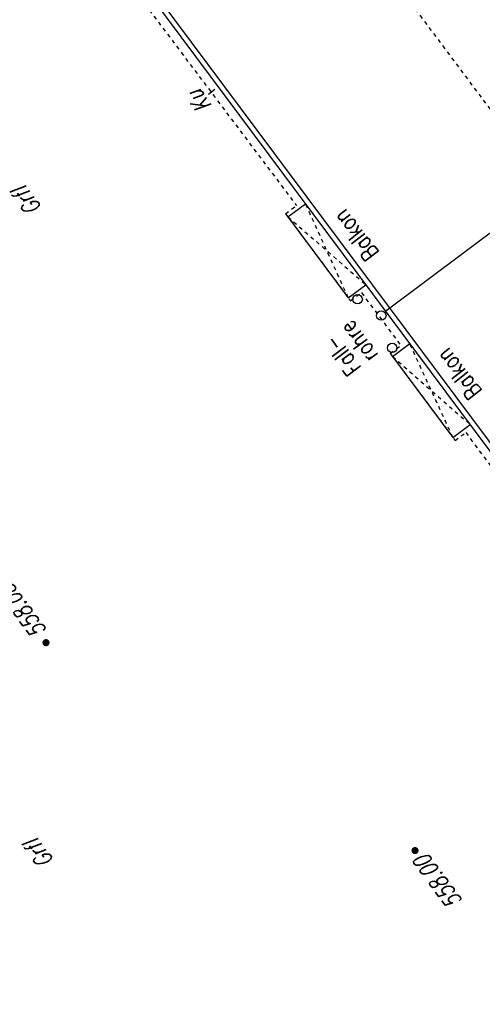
# Model space of a CAD drawing. Header units: metres. Extents: x 2 to 485, y 6 to 594.
# Tile 44 of 176: x 211 to 224, y 215 to 241. Entities that reach past the tile are written whole.
import ezdxf
from ezdxf.enums import TextEntityAlignment as Align

# ---------------------------------------------------------------- set-up
doc = ezdxf.new("R2010")
doc.units = ezdxf.units.M
doc.header["$LTSCALE"] = 0.0125
doc.linetypes.add('260241_A_bea$0$GESTRICHELTX2', pattern=[0.7, 0.5, -0.2])
doc.linetypes.add('260241_A_bea$0$PUNKTIERT', pattern=[0.2, 0, -0.2])
for name, color, linetype in [('260241_A_bea$0$B10_GEBAEUDE', 1, 'Continuous'), ('260241_A_bea$0$B13_GEB_ZUBEHOER', 12, 'Continuous'), ('260241_A_bea$0$B14_GEB_ZUB_GESTR', 12, 'Continuous'), ('260241_A_bea$0$B15_GEB_TXT', 12, 'Continuous'), ('260241_A_bea$0$B25_EINFASS_GEPKT', 7, '260241_A_bea$0$PUNKTIERT'), ('260241_A_bea$0$B28_VEINFASS_TXT', 5, 'Continuous'), ('260241_A_bea$0$B34_ZUBEHOER_1', 6, 'Continuous'), ('260241_A_bea$0$B53_HAUPTHOEHEN', 4, 'Continuous'), ('260241_A_bea$0$B54_HOEHEN', 253, 'Continuous')]:
    doc.layers.add(name, color=color, linetype=linetype)
doc.styles.add('260241_A_bea$0$ROMANS', font='ROMANS')

# ---------------------------------------------------------------- blocks, each defined once
blk = doc.blocks.new('260241_A_bea$0$HOEHENPKT_ZENTR')
at = {"const_width": 0.75}
blk.add_lwpolyline([(-0.375, 0, 1), (0.375, 0, 1)], format="xyb", close=True, dxfattribs=at)

msp = doc.modelspace()

# ---------------------------------------------------------------- linework, layer by layer
at = {"color": 252}
for centre in [(220.372, 233.219), (220.997, 232.788), (221.286, 231.933)]:
    msp.add_ellipse(centre, major_axis=(0.0884, 0.0884), ratio=1, start_param=5.497787, end_param=11.780972, dxfattribs=at)
at = {"layer": '260241_A_bea$0$B10_GEBAEUDE', "color": 7, "linetype": 'Continuous'}
for p, q in [((193.195, 270.576), (232.957, 217.228)), ((229.749, 239.364), (221.114, 232.9))]:
    msp.add_line(p, q, dxfattribs=at)
at = {"layer": '260241_A_bea$0$B13_GEB_ZUBEHOER', "color": 7, "linetype": 'Continuous'}
for p, q in [((193.014, 270.602), (232.931, 217.046)), ((218.529, 235.398), (218.994, 235.745)), ((218.529, 235.398), (220.124, 233.258)), ((220.124, 233.258), (220.589, 233.604)), ((221.294, 231.706), (221.75, 232.046)), ((221.294, 231.706), (222.89, 229.565)), ((222.89, 229.565), (223.346, 229.906))]:
    msp.add_line(p, q, dxfattribs=at)
at = {"layer": '260241_A_bea$0$B14_GEB_ZUB_GESTR', "color": 7, "linetype": '260241_A_bea$0$GESTRICHELTX2'}
for p, q in [((199.772, 270.54), (242.092, 213.82)), ((220.124, 233.258), (218.994, 235.745)), ((218.529, 235.398), (220.589, 233.604)), ((222.89, 229.565), (221.75, 232.046)), ((221.294, 231.706), (223.346, 229.906))]:
    msp.add_line(p, q, dxfattribs=at)
at = {"layer": '260241_A_bea$0$B25_EINFASS_GEPKT', "color": 7, "linetype": '260241_A_bea$0$PUNKTIERT', "ltscale": 0.5}
for p, q in [((213.904, 242.143), (218.758, 235.694)), ((218.469, 235.478), (218.758, 235.694)), ((218.469, 235.478), (220.184, 233.177)), ((220.184, 233.177), (220.473, 233.393)), ((220.473, 233.393), (221.514, 231.995)), ((221.234, 231.786), (221.514, 231.995)), ((221.234, 231.786), (222.949, 229.485)), ((222.949, 229.485), (223.229, 229.694)), ((223.229, 229.694), (225.408, 226.771))]:
    msp.add_line(p, q, dxfattribs=at)
at = {"layer": '260241_A_bea$0$B28_VEINFASS_TXT', "color": 252, "linetype": 'Continuous'}
msp.add_line((216.601, 238.761), (216.432, 238.633), dxfattribs=at)

# ---------------------------------------------------------------- block references
at = {"layer": '260241_A_bea$0$B54_HOEHEN', "color": 252, "xscale": 0.125, "yscale": 0.125}
for p in [(212.138, 224.14), (221.889, 218.644)]:
    msp.add_blockref('260241_A_bea$0$HOEHENPKT_ZENTR', p, dxfattribs=at)

# ---------------------------------------------------------------- texts
at = {"layer": '260241_A_bea$0$B15_GEB_TXT', "color": 7, "style": '260241_A_bea$0$ROMANS', "width": 0.75}
for p in [(220.955, 234.457), (223.677, 230.794)]:
    msp.add_text('Balkon', height=0.45, rotation=127.9062, dxfattribs=at).set_placement(p)
at = {"layer": '260241_A_bea$0$B28_VEINFASS_TXT', "color": 252, "style": '260241_A_bea$0$ROMANS', "oblique": 15, "width": 0.75}
for s, rotation, p in [('Ku', 125.3767, (216.364, 238.574)), ('Grfl', 125.8396, (211.809, 235.948)), ('Grfl', 125.8396, (212.129, 218.694))]:
    msp.add_text(s, height=0.45, rotation=rotation, dxfattribs=at).set_placement(p, align=Align.CENTER)
at = {"layer": '260241_A_bea$0$B34_ZUBEHOER_1', "color": 252, "style": '260241_A_bea$0$ROMANS', "width": 0.75}
for s, p in [('rohre', (220.934, 231.75)), ('Fall-', (220.484, 231.412))]:
    msp.add_text(s, height=0.45, rotation=126.8917, dxfattribs=at).set_placement(p)
at = {"layer": '260241_A_bea$0$B53_HAUPTHOEHEN', "color": 252, "style": '260241_A_bea$0$ROMANS', "oblique": 15, "width": 0.75}
msp.add_text('558.08', height=0.45, rotation=126.6418, dxfattribs=at).set_placement((211.995, 224.332), align=Align.MIDDLE_LEFT)
msp.add_text('558.00', height=0.45, rotation=126.6418, dxfattribs=at).set_placement((222.031, 218.453), align=Align.MIDDLE_RIGHT)

doc.saveas('drawing.dxf')
